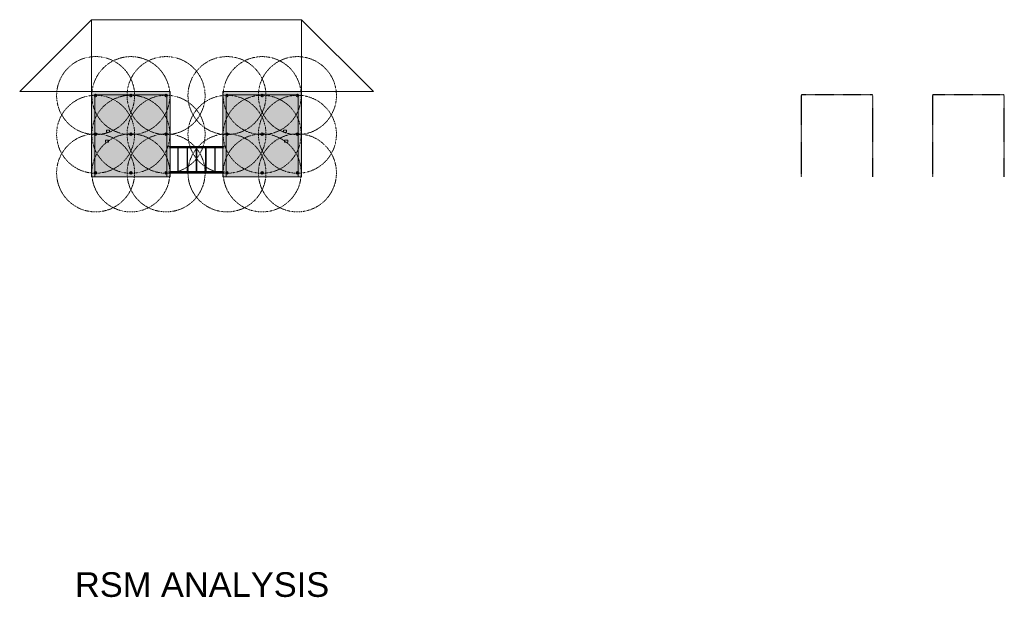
# Model space of a CAD drawing. Header units: inches. Extents: x 19734 to 55198, y -1945 to 10268.
# Tile 11 of 53: x 34056 to 39813, y -1326 to 2052. Entities that reach past the tile are written whole.
import ezdxf

# ---------------------------------------------------------------- set-up
doc = ezdxf.new("R2010")
doc.units = ezdxf.units.IN
doc.header["$MEASUREMENT"] = 0
doc.linetypes.add('Dash', pattern=[0.25, 0.125, -0.125])
doc.linetypes.add('Hidden 1_8_', pattern=[0.1875, 0.125, -0.0625])
for name, color, linetype, lineweight in [('E-LPS-ARC', 7, 'Dash', 15), ('E-LPS-SYMB', 7, 'Continuous', 35), ('E-REF', 7, 'Continuous', 9), ('E-RSM-ARC', 7, 'Dash', 15), ('FLOOR', 7, 'Hidden 1_8_', 25)]:
    doc.layers.add(name, color=color, linetype=linetype, lineweight=lineweight)
doc.layers.add('E-NPLT', color=7, linetype='Continuous', lineweight=0, plot=False)
doc.styles.add('Arial', font='arial.ttf', dxfattribs={"height": 0.125})

# ---------------------------------------------------------------- blocks, each defined once
blk = doc.blocks.new('S-103 Roof Plan')
at = {"layer": 'E-REF', "transparency": 33554483}
h = blk.add_hatch(dxfattribs=at)
h.set_pattern_fill('AR-CONC', color=256, scale=2.5)
h.set_pattern_definition([(50, (0, 0), (17.931505, -1.568803), [1.875, -20.625]), (355, (0, 0), (-3.468783, 18.804803), [1.5, -16.5]), (100.451444, (1.494, -0.13), (14.462721, 17.236), [1.593505, -17.528553]), (46.1842, (0, 5), (26.681033, -4.137982), [2.8125, -30.9375]), (96.63564, (2.223, 4.655), (23.36655, 24.352965), [2.39026, -26.292844]), (351.18416, (0, 5), (23.36655, 24.352965), [2.25, -24.75]), (21, (2.5, 3.75), (14.922676, -10.065472), [1.875, -20.625]), (326, (2.5, 3.75), (6.082883, 18.128751), [1.5, -16.5]), (71.451445, (3.744, 2.911), (21.00556, 8.063279), [1.593505, -17.528553]), (37.5, (0, 0), (0.3039964, 8.3223463), [0, -16.3, 0, -16.75, 0, -16.5625]), (7.5, (0, 0), (6.5767384, 9.8602928), [0, -9.55, 0, -15.925, 0, -6.3125]), (327.5, (-5.575, 0), (13.3455609, -0.5638718), [0, -6.25, 0, -19.5, 0, -25.875]), (317.5, (-8.075, 0), (14.579654, 2.5026246), [0, -8.125, 0, -12.95, 0, -18.375])])
h.paths.add_polyline_path([(23694, 573.9), (23692, 575.9), (23276, 575.9), (23274, 573.9), (23274, 95.9), (23694, 95.9)], flags=17)
h.paths.add_polyline_path([(23608, 357.9), (23608, 369.9), (23626, 369.9), (23626, 357.9)], flags=16)
h.paths.add_polyline_path([(23615, 311.9), (23633, 311.9), (23633, 299.9), (23615, 299.9)], flags=16)
h.paths.add_polyline_path([(22926, 573.9), (22924, 575.9), (22508, 575.9), (22506, 573.9), (22506, 95.9), (22926, 95.9)], flags=17)
h.paths.add_polyline_path([(22592, 369.9), (22592, 357.9), (22574, 357.9), (22574, 369.9)], flags=16)
h.paths.add_polyline_path([(22585, 311.9), (22585, 299.9), (22567, 299.9), (22567, 311.9)], flags=16)
h.paths.add_polyline_path([(22946, 595.9), (22486, 595.9), (22486, 95.9), (22506, 95.9), (22506, 573.9), (22508, 575.9), (22924, 575.9), (22926, 573.9), (22926, 95.9), (22946, 95.9)])
h.paths.add_polyline_path([(23714, 595.9), (23254, 595.9), (23254, 95.9), (23274, 95.9), (23274, 573.9), (23276, 575.9), (23692, 575.9), (23694, 573.9), (23694, 95.9), (23714, 95.9)])
at = {"layer": 'E-REF'}
for p, q in [((22486, 595.9), (22486, 95.9)), ((22946, 595.9), (22486, 595.9)), ((22508, 575.9), (22506, 573.9)), ((22924, 575.9), (22508, 575.9)), ((22924, 575.9), (22926, 573.9)), ((22946, 95.9), (22946, 595.9)), ((23254, 595.9), (23254, 95.9)), ((23714, 595.9), (23254, 595.9)), ((23276, 575.9), (23274, 573.9)), ((23692, 575.9), (23276, 575.9)), ((23692, 575.9), (23694, 573.9)), ((23714, 95.9), (23714, 595.9)), ((22506, 573.9), (22506, 95.9)), ((22926, 95.9), (22926, 573.9)), ((23274, 573.9), (23274, 95.9)), ((23694, 95.9), (23694, 573.9)), ((22574, 369.9), (22574, 357.9)), ((22592, 369.9), (22574, 369.9)), ((22574, 357.9), (22592, 357.9)), ((22592, 357.9), (22592, 369.9)), ((23608, 357.9), (23608, 369.9)), ((23608, 369.9), (23626, 369.9)), ((23626, 357.9), (23608, 357.9)), ((23626, 369.9), (23626, 357.9)), ((22567, 311.9), (22567, 299.9)), ((22585, 311.9), (22567, 311.9)), ((22567, 299.9), (22585, 299.9)), ((22585, 299.9), (22585, 311.9)), ((23615, 299.9), (23615, 311.9)), ((23615, 311.9), (23633, 311.9)), ((23633, 299.9), (23615, 299.9)), ((23633, 311.9), (23633, 299.9)), ((22938, 273), (22938, 274.1)), ((22946, 273.9), (22938, 273.9)), ((22946, 273.3), (22938, 273.3)), ((22938, 265.6), (22938, 266.8)), ((22946, 266.5), (22938, 266.5)), ((22946, 265.9), (22938, 265.9)), ((22946, 263.9), (22946, 275.9)), ((22946, 275.9), (22946.3, 275.9)), ((22946.3, 263.9), (22946, 263.9)), ((22946.3, 275.9), (22946.3, 263.9)), ((22946.3, 269.9), (22950.8, 269.9)), ((22950.8, 269.6), (22946.3, 269.6)), ((22946.5, 274.1), (23253.5, 274.1)), ((22946.5, 274.1), (22946.5, 266)), ((22946.5, 270.3), (23253.5, 270.3)), ((22946.5, 269.9), (23253.5, 269.9)), ((22946.5, 266), (23253.5, 266)), ((22948.4, 270.3), (22948.4, 270.5)), ((22948.4, 270.5), (22949.6, 270.5)), ((22948.4, 269.3), (22948.4, 269.6)), ((22948.6, 269.3), (22948.4, 269.3)), ((22948.6, 270.9), (22948.6, 269.3)), ((22949.4, 270.9), (22948.6, 270.9)), ((22949.4, 269.3), (22948.6, 269.3)), ((22949, 270.5), (22949, 270.3)), ((22950.8, 269.6), (22949, 269.6)), ((22949.4, 270.9), (22949.4, 269.3)), ((22949.4, 269.3), (22949.6, 269.3)), ((22949.6, 270.3), (22949.6, 270.5)), ((22949.6, 269.3), (22949.6, 269.6)), ((22950.8, 269.9), (22950.8, 269.6)), ((22990.6, 119.1), (22990.6, 274.1)), ((22993.4, 119.1), (22993.4, 274.1)), ((23044.6, 119.1), (23044.6, 274.1)), ((23047.4, 119.1), (23047.4, 274.1)), ((23098.6, 119.1), (23098.6, 274.1)), ((23101.4, 119.1), (23101.4, 274.1)), ((23152.6, 119.1), (23152.6, 274.1)), ((23155.4, 119.1), (23155.4, 274.1)), ((23206.6, 119.1), (23206.6, 274.1)), ((23209.4, 119.1), (23209.4, 274.1)), ((23253.8, 269.9), (23249.3, 269.9)), ((23249.3, 269.9), (23249.3, 269.6)), ((23249.3, 269.6), (23253.8, 269.6)), ((23249.3, 269.6), (23251, 269.6)), ((23250.4, 270.3), (23250.4, 270.5)), ((23251.6, 270.5), (23250.4, 270.5)), ((23250.4, 269.3), (23250.4, 269.6)), ((23250.6, 269.3), (23250.4, 269.3)), ((23250.6, 270.9), (23250.6, 269.3)), ((23250.6, 270.9), (23251.4, 270.9)), ((23250.6, 269.3), (23251.4, 269.3)), ((23251, 270.5), (23251, 270.3)), ((23251.4, 270.9), (23251.4, 269.3)), ((23251.4, 269.3), (23251.6, 269.3)), ((23251.6, 270.3), (23251.6, 270.5)), ((23251.6, 269.3), (23251.6, 269.6)), ((23253.5, 274.1), (23253.5, 266)), ((23253.8, 275.9), (23253.8, 263.9)), ((23254, 275.9), (23253.8, 275.9)), ((23253.8, 263.9), (23254, 263.9)), ((23254, 263.9), (23254, 275.9)), ((23254, 273.9), (23262, 273.9)), ((23254, 273.3), (23262, 273.3)), ((23254, 266.5), (23262, 266.5)), ((23254, 265.9), (23262, 265.9)), ((23262, 273), (23262, 274.1)), ((23262, 265.6), (23262, 266.8)), ((22938, 126.1), (22938, 127.2)), ((22946, 127), (22938, 127)), ((22946, 126.4), (22938, 126.4)), ((22938, 118.7), (22938, 119.9)), ((22946, 119.6), (22938, 119.6)), ((22946, 119), (22938, 119)), ((22946, 117), (22946, 129)), ((22946, 129), (22946.3, 129)), ((22946.3, 117), (22946, 117)), ((22946.3, 129), (22946.3, 117)), ((22946.3, 123), (22950.8, 123)), ((22950.8, 122.7), (22946.3, 122.7)), ((22946.5, 127.2), (23253.5, 127.2)), ((22946.5, 127.2), (22946.5, 119.1)), ((22946.5, 123.4), (23253.5, 123.4)), ((22946.5, 123), (23253.5, 123)), ((22946.5, 119.1), (23253.5, 119.1)), ((22948.4, 123.4), (22948.4, 123.6)), ((22948.4, 123.6), (22949.6, 123.6)), ((22948.4, 122.4), (22948.4, 122.7)), ((22948.6, 122.4), (22948.4, 122.4)), ((22948.6, 124), (22948.6, 122.4)), ((22949.4, 124), (22948.6, 124)), ((22949.4, 122.4), (22948.6, 122.4)), ((22949, 123.6), (22949, 123.4)), ((22950.8, 122.7), (22949, 122.7)), ((22949.4, 124), (22949.4, 122.4)), ((22949.4, 122.4), (22949.6, 122.4)), ((22949.6, 123.4), (22949.6, 123.6)), ((22949.6, 122.4), (22949.6, 122.7)), ((22950.8, 123), (22950.8, 122.7)), ((23253.8, 123), (23249.3, 123)), ((23249.3, 123), (23249.3, 122.7)), ((23249.3, 122.7), (23253.8, 122.7)), ((23249.3, 122.7), (23251, 122.7)), ((23250.4, 123.4), (23250.4, 123.6)), ((23251.6, 123.6), (23250.4, 123.6)), ((23250.4, 122.4), (23250.4, 122.7)), ((23250.6, 122.4), (23250.4, 122.4)), ((23250.6, 124), (23250.6, 122.4)), ((23250.6, 124), (23251.4, 124)), ((23250.6, 122.4), (23251.4, 122.4)), ((23251, 123.6), (23251, 123.4)), ((23251.4, 124), (23251.4, 122.4)), ((23251.4, 122.4), (23251.6, 122.4)), ((23251.6, 123.4), (23251.6, 123.6)), ((23251.6, 122.4), (23251.6, 122.7)), ((23253.5, 127.2), (23253.5, 119.1)), ((23253.8, 129), (23253.8, 117)), ((23254, 129), (23253.8, 129)), ((23253.8, 117), (23254, 117)), ((23254, 117), (23254, 129)), ((23254, 127), (23262, 127)), ((23254, 126.4), (23262, 126.4)), ((23254, 119.6), (23262, 119.6)), ((23254, 119), (23262, 119)), ((23262, 126.1), (23262, 127.2)), ((23262, 118.7), (23262, 119.9)), ((22486, 95.9), (22506, 95.9)), ((22506, 95.9), (22926, 95.9)), ((22926, 95.9), (22946, 95.9)), ((23254, 95.9), (23274, 95.9)), ((23274, 95.9), (23694, 95.9)), ((23714, 95.9), (23694, 95.9))]:
    blk.add_line(p, q, dxfattribs=at)
at = {"layer": 'FLOOR'}
for p, q in [((26637.3, 575.9), (26635.3, 573.9)), ((27053.3, 575.9), (26637.3, 575.9)), ((27053.3, 575.9), (27055.3, 573.9)), ((27405.3, 575.9), (27403.3, 573.9)), ((27821.3, 575.9), (27405.3, 575.9)), ((27821.3, 575.9), (27823.3, 573.9)), ((26635.3, 573.9), (26635.3, 95.9)), ((27055.3, 95.9), (27055.3, 573.9)), ((27403.3, 573.9), (27403.3, 95.9)), ((27823.3, 95.9), (27823.3, 573.9))]:
    blk.add_line(p, q, dxfattribs=at)

msp = doc.modelspace()

# ---------------------------------------------------------------- hatches: boundary and pattern name
at = {"layer": 'E-LPS-SYMB'}
h = msp.add_hatch(color=256, dxfattribs=at)
h.dxf.hatch_style = 1
h.paths.add_polyline_path([(34501.66478, 1608.04759, 1), (34497.99084, 1608.04759, 1)])
h = msp.add_hatch(color=256, dxfattribs=at)
h.dxf.hatch_style = 1
h.paths.add_polyline_path([(34707.66478, 1608.04759, 1), (34703.99084, 1608.04759, 1)])
h = msp.add_hatch(color=256, dxfattribs=at)
h.dxf.hatch_style = 1
h.paths.add_polyline_path([(34913.66478, 1608.04759, 1), (34909.99084, 1608.04759, 1)])
h = msp.add_hatch(color=256, dxfattribs=at)
h.dxf.hatch_style = 1
h.paths.add_polyline_path([(35269.66478, 1608.04759, 1), (35265.99084, 1608.04759, 1)])
h = msp.add_hatch(color=256, dxfattribs=at)
h.dxf.hatch_style = 1
h.paths.add_polyline_path([(35475.66478, 1608.04759, 1), (35471.99084, 1608.04759, 1)])
h = msp.add_hatch(color=256, dxfattribs=at)
h.dxf.hatch_style = 1
h.paths.add_polyline_path([(35681.66478, 1608.04759, 1), (35677.99084, 1608.04759, 1)])
h = msp.add_hatch(color=256, dxfattribs=at)
h.dxf.hatch_style = 1
h.paths.add_polyline_path([(34501.66478, 1382.04759, 1), (34497.99084, 1382.04759, 1)])
h = msp.add_hatch(color=256, dxfattribs=at)
h.dxf.hatch_style = 1
h.paths.add_polyline_path([(34707.66478, 1382.04759, 1), (34703.99084, 1382.04759, 1)])
h = msp.add_hatch(color=256, dxfattribs=at)
h.dxf.hatch_style = 1
h.paths.add_polyline_path([(34913.66478, 1382.04759, 1), (34909.99084, 1382.04759, 1)])
h = msp.add_hatch(color=256, dxfattribs=at)
h.dxf.hatch_style = 1
h.paths.add_polyline_path([(35269.66478, 1382.04759, 1), (35265.99084, 1382.04759, 1)])
h = msp.add_hatch(color=256, dxfattribs=at)
h.dxf.hatch_style = 1
h.paths.add_polyline_path([(35475.66478, 1382.04759, 1), (35471.99084, 1382.04759, 1)])
h = msp.add_hatch(color=256, dxfattribs=at)
h.dxf.hatch_style = 1
h.paths.add_polyline_path([(35681.66478, 1382.04759, 1), (35677.99084, 1382.04759, 1)])
h = msp.add_hatch(color=256, dxfattribs=at)
h.dxf.hatch_style = 1
h.paths.add_polyline_path([(34501.66478, 1156.04759, 1), (34497.99084, 1156.04759, 1)])
h = msp.add_hatch(color=256, dxfattribs=at)
h.dxf.hatch_style = 1
h.paths.add_polyline_path([(34707.66478, 1156.04759, 1), (34703.99084, 1156.04759, 1)])
h = msp.add_hatch(color=256, dxfattribs=at)
h.dxf.hatch_style = 1
h.paths.add_polyline_path([(34913.66478, 1156.04759, 1), (34909.99084, 1156.04759, 1)])
h = msp.add_hatch(color=256, dxfattribs=at)
h.dxf.hatch_style = 1
h.paths.add_polyline_path([(35269.66478, 1156.04759, 1), (35265.99084, 1156.04759, 1)])
h = msp.add_hatch(color=256, dxfattribs=at)
h.dxf.hatch_style = 1
h.paths.add_polyline_path([(35475.66478, 1156.04759, 1), (35471.99084, 1156.04759, 1)])
h = msp.add_hatch(color=256, dxfattribs=at)
h.dxf.hatch_style = 1
h.paths.add_polyline_path([(35681.66478, 1156.04759, 1), (35677.99084, 1156.04759, 1)])

# ---------------------------------------------------------------- linework, layer by layer
at = {"layer": 'E-LPS-ARC'}
for centre in [(34499.82793, 1608.15668), (34705.82781, 1608.04759), (34911.82781, 1608.04759), (35267.82793, 1608.15668), (35473.82781, 1608.04759), (35679.82781, 1608.04759), (34499.82781, 1382.04759), (34705.82781, 1382.04759), (34911.82781, 1382.04759), (35267.82781, 1382.04759), (35473.82781, 1382.04759), (35679.82781, 1382.04759), (34499.82781, 1156.04759), (34705.82781, 1156.04759), (34911.82781, 1156.04759), (35267.82781, 1156.04759), (35473.82781, 1156.04759), (35679.82781, 1156.04759)]:
    msp.add_circle(centre, 228, dxfattribs=at)
at = {"layer": 'E-LPS-SYMB'}
for p, q in [((34495.85159, 1604.07137), (34503.80402, 1612.0238)), ((34495.85159, 1612.0238), (34503.80402, 1604.07137)), ((34701.85159, 1604.07137), (34709.80402, 1612.0238)), ((34701.85159, 1612.0238), (34709.80402, 1604.07137)), ((34907.85159, 1604.07137), (34915.80402, 1612.0238)), ((34907.85159, 1612.0238), (34915.80402, 1604.07137)), ((35263.85159, 1604.07137), (35271.80402, 1612.0238)), ((35263.85159, 1612.0238), (35271.80402, 1604.07137)), ((35469.85159, 1604.07137), (35477.80402, 1612.0238)), ((35469.85159, 1612.0238), (35477.80402, 1604.07137)), ((35675.85159, 1604.07137), (35683.80402, 1612.0238)), ((35675.85159, 1612.0238), (35683.80402, 1604.07137)), ((34495.85159, 1378.07137), (34503.80402, 1386.0238)), ((34495.85159, 1386.0238), (34503.80402, 1378.07137)), ((34701.85159, 1378.07137), (34709.80402, 1386.0238)), ((34701.85159, 1386.0238), (34709.80402, 1378.07137)), ((34907.85159, 1378.07137), (34915.80402, 1386.0238)), ((34907.85159, 1386.0238), (34915.80402, 1378.07137)), ((35263.85159, 1378.07137), (35271.80402, 1386.0238)), ((35263.85159, 1386.0238), (35271.80402, 1378.07137)), ((35469.85159, 1378.07137), (35477.80402, 1386.0238)), ((35469.85159, 1386.0238), (35477.80402, 1378.07137)), ((35675.85159, 1378.07137), (35683.80402, 1386.0238)), ((35675.85159, 1386.0238), (35683.80402, 1378.07137)), ((34495.85159, 1152.07137), (34503.80402, 1160.0238)), ((34495.85159, 1160.0238), (34503.80402, 1152.07137)), ((34701.85159, 1152.07137), (34709.80402, 1160.0238)), ((34701.85159, 1160.0238), (34709.80402, 1152.07137)), ((34907.85159, 1152.07137), (34915.80402, 1160.0238)), ((34907.85159, 1160.0238), (34915.80402, 1152.07137)), ((35263.85159, 1152.07137), (35271.80402, 1160.0238)), ((35263.85159, 1160.0238), (35271.80402, 1152.07137)), ((35469.85159, 1152.07137), (35477.80402, 1160.0238)), ((35469.85159, 1160.0238), (35477.80402, 1152.07137)), ((35675.85159, 1152.07137), (35683.80402, 1160.0238)), ((35675.85159, 1160.0238), (35683.80402, 1152.07137))]:
    msp.add_line(p, q, dxfattribs=at)
for centre, radius in [((34499.82781, 1608.04759), 5.62322), ((34705.82781, 1608.04759), 5.62322), ((34911.82781, 1608.04759), 5.62322), ((35267.82781, 1608.04759), 5.62322), ((35473.82781, 1608.04759), 5.62322), ((35679.82781, 1608.04759), 5.62322), ((34499.82781, 1608.04759), 1.83697), ((34705.82781, 1608.04759), 1.83697), ((34911.82781, 1608.04759), 1.83697), ((35267.82781, 1608.04759), 1.83697), ((35473.82781, 1608.04759), 1.83697), ((35679.82781, 1608.04759), 1.83697), ((34499.82781, 1382.04759), 5.62322), ((34499.82781, 1382.04759), 1.83697), ((34705.82781, 1382.04759), 5.62322), ((34705.82781, 1382.04759), 1.83697), ((34911.82781, 1382.04759), 5.62322), ((34911.82781, 1382.04759), 1.83697), ((35267.82781, 1382.04759), 5.62322), ((35267.82781, 1382.04759), 1.83697), ((35473.82781, 1382.04759), 5.62322), ((35473.82781, 1382.04759), 1.83697), ((35679.82781, 1382.04759), 5.62322), ((35679.82781, 1382.04759), 1.83697), ((34499.82781, 1156.04759), 5.62322), ((34499.82781, 1156.04759), 1.83697), ((34705.82781, 1156.04759), 5.62322), ((34705.82781, 1156.04759), 1.83697), ((34911.82781, 1156.04759), 5.62322), ((34911.82781, 1156.04759), 1.83697), ((35267.82781, 1156.04759), 5.62322), ((35267.82781, 1156.04759), 1.83697), ((35473.82781, 1156.04759), 5.62322), ((35473.82781, 1156.04759), 1.83697), ((35679.82781, 1156.04759), 5.62322), ((35679.82781, 1156.04759), 1.83697)]:
    msp.add_circle(centre, radius, dxfattribs=at)
at = {"layer": 'E-NPLT'}
for p, q in [((34475.82781, 2052.04759), (34055.82781, 1632.04759)), ((34475.82781, 1632.04759), (34475.82781, 2052.04759)), ((34475.82781, 2052.04759), (35703.82781, 2052.04759)), ((35703.82781, 1632.04759), (35703.82781, 2052.04759)), ((36123.82781, 1632.04759), (35703.82781, 2052.04759)), ((34475.82781, 1632.04759), (34055.82781, 1632.04759)), ((35703.82781, 1632.04759), (36123.82781, 1632.04759))]:
    msp.add_line(p, q, dxfattribs=at)

# ---------------------------------------------------------------- block references
at = {"layer": 'E-RSM-ARC'}
msp.add_blockref('S-103 Roof Plan', (11989.82372, 1036.15806), dxfattribs=at)

# ---------------------------------------------------------------- texts
at = {"layer": 'E-NPLT', "insert": (34168.11472, -1179.62266), "char_height": 144, "width": 1908.3899467, "attachment_point": 1, "style": 'Arial'}
msp.add_mtext('\\pxqc;RSM ANALYSIS', dxfattribs=at)

doc.saveas('drawing.dxf')
